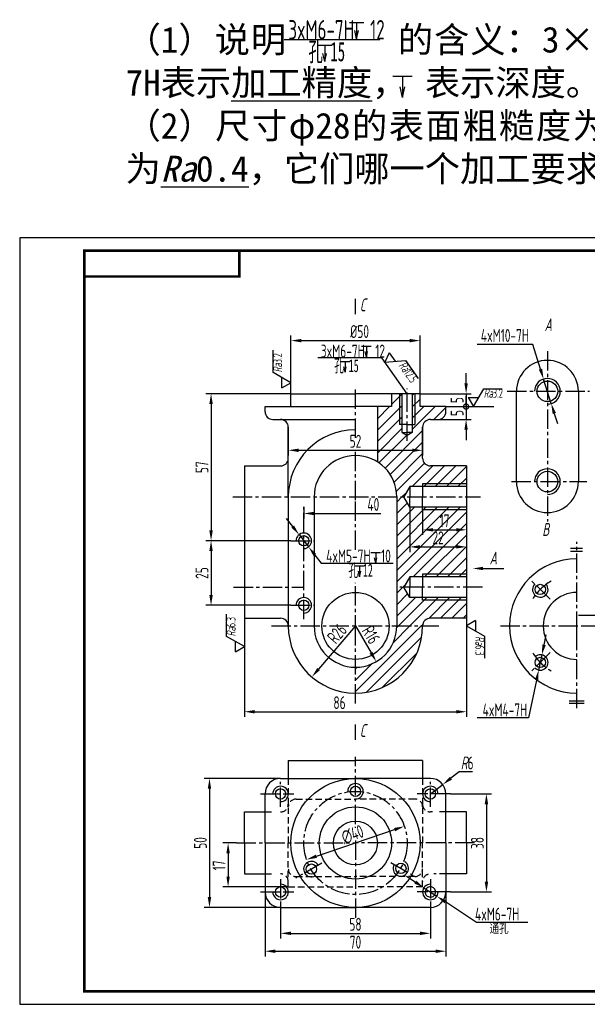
# Model space of a CAD drawing. Extents: x 0 to 695, y 0 to 382.
# Tile 1 of 2: x 0 to 220, y 0 to 382. Entities that reach past the tile are written whole.
import ezdxf

# ---------------------------------------------------------------- set-up
doc = ezdxf.new("R2010")
doc.units = 0
doc.header["$LTSCALE"] = 10
doc.header["$MEASUREMENT"] = 0
doc.linetypes.add('CENTER2', pattern=[1.125, 0.75, -0.125, 0.125, -0.125])
doc.linetypes.add('DASHED2', pattern=[0.375, 0.25, -0.125])
doc.layers.get('0').update_dxf_attribs({"linetype": 'CONTINUOUS'})
doc.layers.get('DEFPOINTS').update_dxf_attribs({"linetype": 'CONTINUOUS'})
for name, color, linetype in [('STK', 7, 'CONTINUOUS'), ('ST剖面线', 7, 'CONTINUOUS'), ('ST尺寸', 7, 'CONTINUOUS'), ('ST文字', 7, 'CONTINUOUS'), ('ST点画线', 7, 'CENTER2'), ('ST细实线', 7, 'CONTINUOUS'), ('ST虚线', 7, 'DASHED2')]:
    doc.layers.add(name, color=color, linetype=linetype)
doc.layers.add('ST粗实线', color=7, linetype='CONTINUOUS', lineweight=30)
doc.styles.add('HZDX', font='gbenor.shx', dxfattribs={"width": 0.75})
doc.dimstyles.new('ISO-25', dxfattribs={"dimscale": 0, "dimtxt": 5, "dimasz": 2, "dimexe": 2, "dimexo": 0, "dimgap": 1, "dimtad": 1, "dimtoh": 1, "dimdec": 0, "dimdsep": 46, "dimtxsty": 'HZDX', "dimcen": 0, "dimclrd": 7, "dimclre": 7, "dimclrt": 7, "dimadec": 0, "dimazin": 0, "dimtfac": 0.7143, "dimtdec": 0, "dimtmove": 0, "dimatfit": 3, "dimfxl": 1, "dimtolj": 1, "dimtzin": 0, "dimarcsym": 0})

# ---------------------------------------------------------------- blocks, each defined once
blk = doc.blocks.new('*D33')
at = {"layer": 'DEFPOINTS', "color": 0, "transparency": 16777216}
for p in [(155.99, 191.61), (172.99, 192.61), (172.99, 183.85)]:
    blk.add_point(p, dxfattribs=at)
at = {"layer": 'ST尺寸', "color": 7, "lineweight": -2, "transparency": 16777216}
for p, q in [((155.99, 191.61), (155.99, 181.85)), ((172.99, 192.61), (172.99, 181.85)), ((159.99, 183.85), (168.99, 183.85))]:
    blk.add_line(p, q, dxfattribs=at)
at = {"layer": 'ST尺寸', "color": 7, "transparency": 16777216}
for points in [[(159.99, 184.52), (159.99, 183.19), (155.99, 183.85)], [(168.99, 184.52), (168.99, 183.19), (172.99, 183.85)]]:
    blk.add_solid(points, dxfattribs=at)
at = {"layer": 'ST尺寸', "color": 7, "transparency": 16777216, "insert": (164.49, 187.35), "char_height": 5, "attachment_point": 5, "style": 'HZDX'}
blk.add_mtext('\\A1;17', dxfattribs=at)
blk = doc.blocks.new('*D34')
at = {"layer": 'DEFPOINTS', "color": 0, "transparency": 16777216}
for p in [(150.99, 192.61), (172.99, 183.85), (172.99, 177.25)]:
    blk.add_point(p, dxfattribs=at)
at = {"layer": 'ST尺寸', "color": 7, "lineweight": -2, "transparency": 16777216}
for p, q in [((150.99, 192.61), (150.99, 175.25)), ((172.99, 183.85), (172.99, 175.25)), ((154.99, 177.25), (168.99, 177.25))]:
    blk.add_line(p, q, dxfattribs=at)
at = {"layer": 'ST尺寸', "color": 7, "transparency": 16777216}
for points in [[(154.99, 177.91), (154.99, 176.58), (150.99, 177.25)], [(168.99, 177.91), (168.99, 176.58), (172.99, 177.25)]]:
    blk.add_solid(points, dxfattribs=at)
at = {"layer": 'ST尺寸', "color": 7, "transparency": 16777216, "insert": (161.99, 180.75), "char_height": 5, "attachment_point": 5, "style": 'HZDX'}
blk.add_mtext('\\A1;22', dxfattribs=at)
blk = doc.blocks.new('*D35')
at = {"layer": 'DEFPOINTS', "color": 0, "transparency": 16777216}
for p in [(166.79, 81.52), (166.79, 43.52), (180.69, 43.52)]:
    blk.add_point(p, dxfattribs=at)
at = {"layer": 'ST尺寸', "color": 7, "lineweight": -2, "transparency": 16777216}
for p, q in [((166.79, 81.52), (182.69, 81.52)), ((180.69, 77.52), (180.69, 47.52)), ((166.79, 43.52), (182.69, 43.52))]:
    blk.add_line(p, q, dxfattribs=at)
at = {"layer": 'ST尺寸', "color": 7, "transparency": 16777216}
for points in [[(180.03, 77.52), (181.36, 77.52), (180.69, 81.52)], [(180.03, 47.52), (181.36, 47.52), (180.69, 43.52)]]:
    blk.add_solid(points, dxfattribs=at)
at = {"layer": 'ST尺寸', "color": 7, "transparency": 16777216, "insert": (177.19, 62.52), "char_height": 5, "attachment_point": 5, "rotation": 90, "style": 'HZDX'}
blk.add_mtext('\\A1;38', dxfattribs=at)
blk = doc.blocks.new('*D36')
at = {"layer": 'DEFPOINTS', "color": 0, "transparency": 16777216}
for p in [(100.99, 38.86), (158.99, 38.86), (158.99, 27.5)]:
    blk.add_point(p, dxfattribs=at)
at = {"layer": 'ST尺寸', "color": 7, "lineweight": -2, "transparency": 16777216}
for p, q in [((100.99, 38.86), (100.99, 25.5)), ((158.99, 38.86), (158.99, 25.5)), ((104.99, 27.5), (154.99, 27.5))]:
    blk.add_line(p, q, dxfattribs=at)
at = {"layer": 'ST尺寸', "color": 7, "transparency": 16777216}
for points in [[(104.99, 28.17), (104.99, 26.84), (100.99, 27.5)], [(154.99, 28.17), (154.99, 26.84), (158.99, 27.5)]]:
    blk.add_solid(points, dxfattribs=at)
at = {"layer": 'ST尺寸', "color": 7, "transparency": 16777216, "insert": (129.99, 31), "char_height": 5, "attachment_point": 5, "style": 'HZDX'}
blk.add_mtext('\\A1;58', dxfattribs=at)
blk = doc.blocks.new('*D37')
at = {"layer": 'DEFPOINTS', "color": 0, "transparency": 16777216}
for p in [(94.99, 43.52), (164.99, 43.52), (164.99, 20.57)]:
    blk.add_point(p, dxfattribs=at)
at = {"layer": 'ST尺寸', "color": 7, "lineweight": -2, "transparency": 16777216}
for p, q in [((94.99, 43.52), (94.99, 18.57)), ((164.99, 43.52), (164.99, 18.57)), ((98.99, 20.57), (160.99, 20.57))]:
    blk.add_line(p, q, dxfattribs=at)
at = {"layer": 'ST尺寸', "color": 7, "transparency": 16777216}
for points in [[(98.99, 21.23), (98.99, 19.9), (94.99, 20.57)], [(160.99, 21.23), (160.99, 19.9), (164.99, 20.57)]]:
    blk.add_solid(points, dxfattribs=at)
at = {"layer": 'ST尺寸', "color": 7, "transparency": 16777216, "insert": (129.99, 24.07), "char_height": 5, "attachment_point": 5, "style": 'HZDX'}
blk.add_mtext('\\A1;70', dxfattribs=at)
blk = doc.blocks.new('*D38')
at = {"layer": 'DEFPOINTS', "color": 0, "transparency": 16777216}
for p in [(83.95, 62.52), (80.68, 45.52), (103.99, 45.52)]:
    blk.add_point(p, dxfattribs=at)
at = {"layer": 'ST尺寸', "color": 7, "lineweight": -2, "transparency": 16777216}
for p, q in [((83.95, 62.52), (78.68, 62.52)), ((80.68, 58.52), (80.68, 49.52)), ((103.99, 45.52), (78.68, 45.52))]:
    blk.add_line(p, q, dxfattribs=at)
at = {"layer": 'ST尺寸', "color": 7, "transparency": 16777216}
for points in [[(80.02, 58.52), (81.35, 58.52), (80.68, 62.52)], [(80.02, 49.52), (81.35, 49.52), (80.68, 45.52)]]:
    blk.add_solid(points, dxfattribs=at)
at = {"layer": 'ST尺寸', "color": 7, "transparency": 16777216, "insert": (77.18, 53.83), "char_height": 5, "attachment_point": 5, "rotation": 90, "style": 'HZDX'}
blk.add_mtext('\\A1;17', dxfattribs=at)
blk = doc.blocks.new('*D39')
at = {"layer": 'DEFPOINTS', "color": 0, "transparency": 16777216}
for p in [(100.99, 87.52), (73.46, 37.52), (100.99, 37.52)]:
    blk.add_point(p, dxfattribs=at)
at = {"layer": 'ST尺寸', "color": 7, "lineweight": -2, "transparency": 16777216}
for p, q in [((100.99, 87.52), (71.46, 87.52)), ((73.46, 83.52), (73.46, 41.52)), ((100.99, 37.52), (71.46, 37.52))]:
    blk.add_line(p, q, dxfattribs=at)
at = {"layer": 'ST尺寸', "color": 7, "transparency": 16777216}
for points in [[(72.8, 83.52), (74.13, 83.52), (73.46, 87.52)], [(72.8, 41.52), (74.13, 41.52), (73.46, 37.52)]]:
    blk.add_solid(points, dxfattribs=at)
at = {"layer": 'ST尺寸', "color": 7, "transparency": 16777216, "insert": (69.96, 62.52), "char_height": 5, "attachment_point": 5, "rotation": 90, "style": 'HZDX'}
blk.add_mtext('\\A1;50', dxfattribs=at)
blk = doc.blocks.new('*D40')
at = {"layer": 'DEFPOINTS', "color": 0, "transparency": 16777216}
for p in [(163.76, 85.16), (158.99, 81.52)]:
    blk.add_point(p, dxfattribs=at)
at = {"layer": 'ST尺寸', "color": 7, "lineweight": -2, "transparency": 16777216}
for p, q in [((170.12, 90.02), (166.94, 87.59)), ((175.33, 90.02), (170.12, 90.02)), ((158.99, 81.52), (163.76, 85.16))]:
    blk.add_line(p, q, dxfattribs=at)
at = {"layer": 'ST尺寸', "color": 7, "transparency": 16777216}
blk.add_solid([(166.53, 88.12), (167.34, 87.06), (163.76, 85.16)], dxfattribs=at)
at = {"layer": 'ST尺寸', "color": 7, "transparency": 16777216, "insert": (173.23, 93.52), "char_height": 5, "attachment_point": 5, "style": 'HZDX'}
blk.add_mtext('\\A1;{\\Fgbeitc|c134;R}6', dxfattribs=at)
blk = doc.blocks.new('*D41')
at = {"layer": 'DEFPOINTS', "color": 0, "transparency": 16777216}
for p in [(148.93, 68.97), (111.06, 56.07)]:
    blk.add_point(p, dxfattribs=at)
at = {"layer": 'ST尺寸', "color": 7, "lineweight": -2, "transparency": 16777216}
blk.add_line((114.85, 57.36), (145.14, 67.68), dxfattribs=at)
at = {"layer": 'ST尺寸', "color": 7, "transparency": 16777216}
for points in [[(144.92, 68.31), (145.35, 67.05), (148.93, 68.97)], [(114.63, 57.99), (115.06, 56.73), (111.06, 56.07)]]:
    blk.add_solid(points, dxfattribs=at)
at = {"layer": 'ST尺寸', "color": 7, "transparency": 16777216, "insert": (128.87, 65.83), "char_height": 5, "attachment_point": 5, "rotation": 18.8153, "style": 'HZDX'}
blk.add_mtext('\\A1;∅40', dxfattribs=at)
blk = doc.blocks.new('*D42')
at = {"layer": 'DEFPOINTS', "color": 0, "transparency": 16777216}
for p in [(86.99, 149.61), (172.99, 149.61), (172.99, 113.37)]:
    blk.add_point(p, dxfattribs=at)
at = {"layer": 'ST尺寸', "color": 7, "lineweight": -2, "transparency": 16777216}
for p, q in [((86.99, 149.61), (86.99, 111.37)), ((172.99, 149.61), (172.99, 111.37)), ((90.99, 113.37), (168.99, 113.37))]:
    blk.add_line(p, q, dxfattribs=at)
at = {"layer": 'ST尺寸', "color": 7, "transparency": 16777216}
for points in [[(90.99, 114.03), (90.99, 112.7), (86.99, 113.37)], [(168.99, 114.03), (168.99, 112.7), (172.99, 113.37)]]:
    blk.add_solid(points, dxfattribs=at)
at = {"layer": 'ST尺寸', "color": 7, "transparency": 16777216, "insert": (123.82, 116.87), "char_height": 5, "attachment_point": 5, "style": 'HZDX'}
blk.add_mtext('\\A1;86', dxfattribs=at)
blk = doc.blocks.new('*D43')
at = {"layer": 'DEFPOINTS', "color": 0, "transparency": 16777216}
for p in [(154.99, 257.17), (104.99, 236.61), (154.99, 236.61)]:
    blk.add_point(p, dxfattribs=at)
at = {"layer": 'ST尺寸', "color": 7, "lineweight": -2, "transparency": 16777216}
for p, q in [((104.99, 236.61), (104.99, 259.17)), ((108.99, 257.17), (150.99, 257.17)), ((154.99, 236.61), (154.99, 259.17))]:
    blk.add_line(p, q, dxfattribs=at)
at = {"layer": 'ST尺寸', "color": 7, "transparency": 16777216}
for points in [[(108.99, 257.83), (108.99, 256.5), (104.99, 257.17)], [(150.99, 257.83), (150.99, 256.5), (154.99, 257.17)]]:
    blk.add_solid(points, dxfattribs=at)
at = {"layer": 'ST尺寸', "color": 7, "transparency": 16777216, "insert": (131.59, 260.67), "char_height": 5, "attachment_point": 5, "style": 'HZDX'}
blk.add_mtext('\\A1;%%c50', dxfattribs=at)
blk = doc.blocks.new('_DOTSMALL')
at = {"color": 0, "linetype": 'ByBlock', "const_width": 0.5}
blk.add_lwpolyline([(-0.0625, 0, 1), (0.0625, 0, 1)], format="xyb", close=True, dxfattribs=at)
blk = doc.blocks.new('*D44')
at = {"layer": 'DEFPOINTS', "color": 0, "transparency": 16777216}
for p in [(154.99, 236.61), (164.99, 231.61), (172.83, 231.61)]:
    blk.add_point(p, dxfattribs=at)
at = {"layer": 'ST尺寸', "color": 7, "lineweight": -2, "transparency": 16777216}
for p, q in [((172.83, 240.61), (172.83, 244.61)), ((154.99, 236.61), (174.83, 236.61)), ((172.83, 236.61), (172.83, 231.61)), ((164.99, 231.61), (174.83, 231.61)), ((172.83, 231.61), (172.83, 227.61))]:
    blk.add_line(p, q, dxfattribs=at)
at = {"layer": 'ST尺寸', "color": 7, "transparency": 16777216}
blk.add_solid([(172.16, 240.61), (173.49, 240.61), (172.83, 236.61)], dxfattribs=at)
at = {"layer": 'ST尺寸', "color": 7, "lineweight": -2, "transparency": 16777216, "xscale": 4, "yscale": 4, "zscale": 4, "rotation": 90}
blk.add_blockref('_DOTSMALL', (172.83, 231.61), dxfattribs=at)
at = {"layer": 'ST尺寸', "color": 7, "transparency": 16777216, "insert": (169.33, 234.11), "char_height": 5, "attachment_point": 5, "rotation": 90, "style": 'HZDX'}
blk.add_mtext('\\A1;5', dxfattribs=at)
blk = doc.blocks.new('*D45')
at = {"layer": 'DEFPOINTS', "color": 0, "transparency": 16777216}
for p in [(164.99, 231.61), (161.99, 226.61), (172.83, 226.61)]:
    blk.add_point(p, dxfattribs=at)
at = {"layer": 'ST尺寸', "color": 7, "lineweight": -2, "transparency": 16777216}
for p, q in [((172.83, 231.61), (172.83, 235.61)), ((164.99, 231.61), (174.83, 231.61)), ((172.83, 231.61), (172.83, 226.61)), ((161.99, 226.61), (174.83, 226.61)), ((172.83, 222.61), (172.83, 218.61))]:
    blk.add_line(p, q, dxfattribs=at)
at = {"layer": 'ST尺寸', "color": 7, "transparency": 16777216}
blk.add_solid([(172.16, 222.61), (173.49, 222.61), (172.83, 226.61)], dxfattribs=at)
at = {"layer": 'ST尺寸', "color": 7, "lineweight": -2, "transparency": 16777216, "xscale": 4, "yscale": 4, "zscale": 4, "rotation": 270}
blk.add_blockref('_DOTSMALL', (172.83, 231.61), dxfattribs=at)
at = {"layer": 'ST尺寸', "color": 7, "transparency": 16777216, "insert": (169.33, 229.11), "char_height": 5, "attachment_point": 5, "rotation": 90, "style": 'HZDX'}
blk.add_mtext('\\A1;5', dxfattribs=at)
blk = doc.blocks.new('*D47')
at = {"layer": 'DEFPOINTS', "color": 0, "transparency": 16777216}
for p in [(103.99, 223.61), (155.99, 223.61), (155.99, 214.67)]:
    blk.add_point(p, dxfattribs=at)
at = {"layer": 'ST尺寸', "color": 7, "lineweight": -2, "transparency": 16777216}
for p, q in [((103.99, 223.61), (103.99, 212.67)), ((155.99, 223.61), (155.99, 212.67)), ((107.99, 214.67), (151.99, 214.67))]:
    blk.add_line(p, q, dxfattribs=at)
at = {"layer": 'ST尺寸', "color": 7, "transparency": 16777216}
for points in [[(107.99, 215.33), (107.99, 214), (103.99, 214.67)], [(151.99, 215.33), (151.99, 214), (155.99, 214.67)]]:
    blk.add_solid(points, dxfattribs=at)
at = {"layer": 'ST尺寸', "color": 7, "transparency": 16777216, "insert": (129.99, 218.17), "char_height": 5, "attachment_point": 5, "style": 'HZDX'}
blk.add_mtext('\\A1;52', dxfattribs=at)
blk = doc.blocks.new('*D48')
at = {"layer": 'DEFPOINTS', "color": 0, "transparency": 16777216}
for p in [(104.99, 236.61), (74.08, 179.61), (104.99, 179.61)]:
    blk.add_point(p, dxfattribs=at)
at = {"layer": 'ST尺寸', "color": 7, "lineweight": -2, "transparency": 16777216}
for p, q in [((104.99, 236.61), (72.08, 236.61)), ((74.08, 232.61), (74.08, 183.61)), ((104.99, 179.61), (72.08, 179.61))]:
    blk.add_line(p, q, dxfattribs=at)
at = {"layer": 'ST尺寸', "color": 7, "transparency": 16777216}
for points in [[(73.42, 232.61), (74.75, 232.61), (74.08, 236.61)], [(73.42, 183.61), (74.75, 183.61), (74.08, 179.61)]]:
    blk.add_solid(points, dxfattribs=at)
at = {"layer": 'ST尺寸', "color": 7, "transparency": 16777216, "insert": (70.58, 208.11), "char_height": 5, "attachment_point": 5, "rotation": 90, "style": 'HZDX'}
blk.add_mtext('\\A1;57', dxfattribs=at)
blk = doc.blocks.new('*D49')
at = {"layer": 'DEFPOINTS', "color": 0, "transparency": 16777216}
for p in [(104.99, 179.61), (74.08, 154.61), (104.99, 154.61)]:
    blk.add_point(p, dxfattribs=at)
at = {"layer": 'ST尺寸', "color": 7, "lineweight": -2, "transparency": 16777216}
for p, q in [((74.08, 175.61), (74.08, 158.61)), ((104.99, 154.61), (72.08, 154.61))]:
    blk.add_line(p, q, dxfattribs=at)
at = {"layer": 'ST尺寸', "color": 7, "transparency": 16777216}
for points in [[(73.42, 175.61), (74.75, 175.61), (74.08, 179.61)], [(73.42, 158.61), (74.75, 158.61), (74.08, 154.61)]]:
    blk.add_solid(points, dxfattribs=at)
at = {"layer": 'ST尺寸', "color": 7, "transparency": 16777216, "insert": (70.58, 167.11), "char_height": 5, "attachment_point": 5, "rotation": 90, "style": 'HZDX'}
blk.add_mtext('\\A1;25', dxfattribs=at)
blk = doc.blocks.new('*D50')
at = {"layer": 'DEFPOINTS', "color": 0, "transparency": 16777216}
for p in [(129.99, 146.61), (138.05, 132.79)]:
    blk.add_point(p, dxfattribs=at)
at = {"layer": 'ST尺寸', "color": 7, "lineweight": -2, "transparency": 16777216}
blk.add_line((129.99, 146.61), (136.04, 136.24), dxfattribs=at)
at = {"layer": 'ST尺寸', "color": 7, "transparency": 16777216}
blk.add_solid([(136.61, 136.58), (135.46, 135.91), (138.05, 132.79)], dxfattribs=at)
at = {"layer": 'ST尺寸', "color": 7, "transparency": 16777216, "insert": (136.04, 143.19), "char_height": 5, "attachment_point": 5, "rotation": 300.246, "style": 'HZDX'}
blk.add_mtext('\\A1;R16', dxfattribs=at)
blk = doc.blocks.new('*D51')
at = {"layer": 'DEFPOINTS', "color": 0, "transparency": 16777216}
for p in [(129.99, 146.61), (113.1, 126.85)]:
    blk.add_point(p, dxfattribs=at)
at = {"layer": 'ST尺寸', "color": 7, "lineweight": -2, "transparency": 16777216}
blk.add_line((129.99, 146.61), (115.7, 129.89), dxfattribs=at)
at = {"layer": 'ST尺寸', "color": 7, "transparency": 16777216}
blk.add_solid([(115.19, 130.32), (116.2, 129.45), (113.1, 126.85)], dxfattribs=at)
at = {"layer": 'ST尺寸', "color": 7, "transparency": 16777216, "insert": (122.85, 143.64), "char_height": 5, "attachment_point": 5, "rotation": 49.4649, "style": 'HZDX'}
blk.add_mtext('\\A1;R26', dxfattribs=at)
blk = doc.blocks.new('*D52')
at = {"layer": 'DEFPOINTS', "color": 0, "transparency": 16777216}
for p in [(109.99, 192.82), (142.01, 192.82), (142.01, 190.2)]:
    blk.add_point(p, dxfattribs=at)
at = {"layer": 'ST尺寸', "color": 7, "lineweight": -2, "transparency": 16777216}
for p, q in [((109.99, 192.82), (109.99, 188.2)), ((113.99, 190.2), (139.79, 190.2))]:
    blk.add_line(p, q, dxfattribs=at)
at = {"layer": 'ST尺寸', "color": 7, "transparency": 16777216}
blk.add_solid([(113.99, 190.86), (113.99, 189.53), (109.99, 190.2)], dxfattribs=at)
at = {"layer": 'ST尺寸', "color": 7, "transparency": 16777216, "insert": (136.91, 193.7), "char_height": 5, "attachment_point": 5, "style": 'HZDX'}
blk.add_mtext('\\A1;40', dxfattribs=at)
blk = doc.blocks.new('A$C060515BC')
at = {"layer": 'ST细实线'}
for p, q in [((0, 2.79), (2.48, 2.79)), ((1.24, 2.79), (1.24, 0)), ((1.24, 0), (0.94, 1.4)), ((1.24, 0), (1.54, 1.4))]:
    blk.add_line(p, q, dxfattribs=at)

msp = doc.modelspace()

# ---------------------------------------------------------------- hatches: boundary and pattern name
at = {"layer": 'ST剖面线'}
h = msp.add_hatch(dxfattribs=at)
h.set_pattern_fill('ANSI31', color=256, scale=25, style=0)
h.paths.add_polyline_path([(147.99, 221.61), (147.99, 236.61), (143.99, 236.61), (143.99, 231.61), (138.49, 231.61), (138.49, 210.16, -0.258199), (145.99, 196.61), (148.69, 196.61), (150.99, 200.61), (172.99, 200.61), (172.99, 208.61), (158.99, 208.61, -0.414214), (155.99, 211.61), (155.99, 223.61, -0.414214), (158.99, 226.61), (161.99, 226.61, 0.414214), (164.99, 229.61), (164.99, 231.61), (154.99, 231.61), (154.99, 236.61), (151.99, 236.61), (151.99, 221.61), (149.99, 220.45)])
h = msp.add_hatch(dxfattribs=at)
h.set_pattern_fill('ANSI31', color=256, scale=25, style=0)
h.paths.add_polyline_path([(150.99, 157.61), (148.69, 161.61), (150.99, 165.61), (172.99, 165.61), (172.99, 192.61), (150.99, 192.61), (148.69, 196.61), (145.99, 196.61), (145.99, 146.61), (155.99, 146.61, -0.414214), (158.99, 149.61), (172.99, 149.61), (172.99, 157.61)])
h.paths.add_polyline_path([(161.68, 189.23), (167.31, 189.23), (167.31, 183.98), (161.68, 183.98)], flags=24)
h.paths.add_polyline_path([(158.99, 182.62), (164.99, 182.62), (164.99, 177.37), (158.99, 177.37)], flags=24)
h = msp.add_hatch(dxfattribs=at)
h.set_pattern_fill('ANSI31', color=256, scale=25, style=0)
h.paths.add_polyline_path([(155.99, 146.61), (145.99, 146.61, -0.414214), (129.99, 130.61), (129.99, 120.61, 0.414214)])

# ---------------------------------------------------------------- linework, layer by layer
at = {"color": 7, "linetype": 'ByBlock'}
for p, q in [((198.65, 255.63), (177.11, 255.63)), ((201.62, 246.11), (198.65, 255.63)), ((205.79, 232.74), (202.81, 242.29)), ((206.98, 228.93), (208.17, 225.11)), ((105.69, 185.13), (103.24, 188.29)), ((108.15, 181.98), (111.84, 177.24)), ((114.3, 174.09), (116.75, 170.93)), ((116.75, 170.93), (144.58, 170.93)), ((203, 139.31), (203.83, 143.22)), ((202.16, 135.4), (200.91, 129.53)), ((200.07, 125.62), (196.95, 111)), ((196.95, 111), (177.08, 111)), ((153.15, 47.37), (149.8, 49.56)), ((156.49, 45.17), (161.5, 41.87)), ((176.9, 31.74), (164.84, 39.67)), ((196.78, 31.74), (176.9, 31.74))]:
    msp.add_line(p, q, dxfattribs=at)
for points in [[(202.26, 246.31), (200.99, 245.91), (202.81, 242.29)], [(207.62, 229.12), (206.35, 228.73), (205.79, 232.74)], [(106.22, 185.54), (105.17, 184.72), (108.15, 181.98)], [(114.82, 174.5), (113.77, 173.68), (111.84, 177.24)], [(202.34, 139.45), (203.65, 139.17), (202.16, 135.4)], [(199.42, 125.76), (200.73, 125.48), (200.91, 129.53)], [(153.51, 47.92), (152.78, 46.81), (156.49, 45.17)], [(165.21, 40.23), (164.48, 39.11), (161.5, 41.87)]]:
    msp.add_solid(points, dxfattribs=at)
at = {"layer": 'DEFPOINTS', "color": 0, "linetype": 'ByBlock'}
for p in [(202.81, 242.29), (205.79, 232.74), (108.15, 181.98), (111.84, 177.24), (202.16, 135.4), (200.91, 129.53), (156.49, 45.17), (161.5, 41.87)]:
    msp.add_point(p, dxfattribs=at)
at = {"layer": 'STK', "color": 5}
msp.add_lwpolyline([(0, 0), (420, 0), (420, 297), (0, 297), (0, 0)], dxfattribs=at)
at = {"layer": 'STK', "color": 7, "const_width": 1}
for points in [[(25, 5), (415, 5), (415, 292), (25, 292), (25, 5)], [(25, 282), (85, 282), (85, 292)]]:
    msp.add_lwpolyline(points, dxfattribs=at)
at = {"layer": 'ST尺寸'}
for p, q in [((139.46, 373.69), (102.34, 373.69)), ((98.07, 244.86), (98.07, 253.45)), ((143.08, 252.42), (141.4, 248.79)), ((143.08, 252.42), (145.39, 249.15)), ((140.21, 250.49), (115.46, 250.49)), ((149.99, 236.61), (140.21, 250.49)), ((141.4, 248.79), (149.37, 249.51)), ((149.37, 249.51), (154.32, 242.49)), ((104.99, 240.86), (98.07, 244.86)), ((101.53, 238.86), (101.53, 242.86)), ((101.53, 238.86), (104.99, 240.86)), ((175.66, 231.61), (179.66, 238.54)), ((179.66, 238.54), (186.79, 238.54)), ((173.66, 235.07), (177.66, 235.07)), ((173.66, 235.07), (175.66, 231.61)), ((174.83, 231.61), (183.5, 231.61)), ((213.29, 176.73), (217.91, 176.73)), ((213.29, 175.52), (217.91, 175.52)), ((80.07, 142.58), (80.07, 151.17)), ((176.46, 148.67), (172.99, 146.67)), ((172.99, 146.67), (179.92, 142.67)), ((176.46, 148.67), (176.46, 144.67)), ((86.99, 138.58), (80.07, 142.58)), ((179.92, 142.67), (179.92, 134.08)), ((83.53, 136.58), (83.53, 140.58)), ((83.53, 136.58), (86.99, 138.58)), ((212.71, 117.6), (218.49, 117.6)), ((212.71, 116.69), (218.49, 116.69))]:
    msp.add_line(p, q, dxfattribs=at)
at = {"layer": 'ST尺寸', "color": 7}
msp.add_lwpolyline([(179.43, 168.88), (187.42, 168.88)], dxfattribs=at)
msp.add_solid([(179.43, 168.21), (175.43, 168.88), (179.43, 169.54)], dxfattribs=at)
at = {"layer": 'ST点画线'}
for p, q in [((204.3, 253.03), (204.3, 187.04)), ((129.99, 219.47), (129.99, 238.34)), ((149.99, 218.32), (149.99, 238.67)), ((188.75, 237.52), (220.54, 237.52)), ((129.99, 195.36), (129.99, 214.21)), ((190.42, 202.52), (219.62, 202.52)), ((82.49, 196.61), (178.38, 196.61)), ((129.99, 176.09), (129.99, 195.36)), ((109.99, 149.19), (109.99, 192.82)), ((104.99, 179.61), (113.99, 179.61)), ((215.68, 144.73), (215.68, 179.18)), ((205.36, 156.93), (198.18, 164.11)), ((82.83, 161.61), (109.97, 161.61)), ((129.99, 143.23), (129.99, 163.25)), ((179.21, 161.61), (147.17, 161.61)), ((104.99, 154.61), (113.99, 154.61)), ((97.46, 146.61), (132.88, 146.61)), ((132.88, 146.61), (161.72, 146.61)), ((161.72, 146.61), (162.21, 146.61)), ((186.08, 146.61), (218.17, 146.61)), ((218.32, 146.61), (239.01, 146.61)), ((129.99, 116.58), (129.99, 143.23)), ((215.68, 114.7), (215.68, 144.73)), ((205.36, 136.29), (198.18, 129.11)), ((129.99, 69.8), (129.99, 95.86)), ((100.99, 76.49), (100.99, 86.17)), ((158.99, 76.49), (158.99, 86.17)), ((93.2, 81.52), (102.04, 81.52)), ((102.04, 81.52), (106.13, 81.52)), ((157.98, 81.52), (153.86, 81.52)), ((166.79, 81.52), (158.14, 81.52)), ((129.99, 68.34), (129.99, 68.83)), ((83.95, 62.52), (129.99, 62.52)), ((83.95, 62.52), (129.99, 62.52)), ((176.04, 62.52), (129.99, 62.52)), ((176.04, 62.52), (129.99, 62.52)), ((130.01, 63.53), (130, 32.49)), ((117.01, 54.74), (106.96, 48.94)), ((143.68, 54.9), (152.74, 49.67)), ((100.99, 48.55), (100.99, 38.86)), ((158.99, 48.55), (158.99, 38.86)), ((93.2, 43.52), (102.23, 43.52)), ((102.34, 43.52), (106.13, 43.52)), ((157.75, 43.52), (153.86, 43.52)), ((166.79, 43.52), (157.87, 43.52))]:
    msp.add_line(p, q, dxfattribs=at)
msp.add_circle((129.99, 62.52), 20, dxfattribs=at)
for start, end in [(119.8993, 148.5091), (211.4909, 240.1007)]:
    msp.add_arc((215.68, 146.61), 20, start, end, dxfattribs=at)
at = {"layer": 'ST粗实线'}
for p, q in [((130.05, 267.45), (130.05, 273.33)), ((104.99, 231.61), (104.99, 236.61)), ((104.99, 236.61), (129.99, 236.61)), ((154.99, 236.61), (129.99, 236.61)), ((143.99, 236.61), (143.99, 231.61)), ((147.99, 236.61), (147.99, 221.61)), ((151.99, 236.61), (151.99, 221.61)), ((154.99, 231.61), (154.99, 236.61)), ((192.3, 202.52), (192.3, 237.52)), ((216.3, 237.52), (216.3, 202.52)), ((94.99, 229.61), (94.99, 231.61)), ((94.99, 231.61), (129.99, 231.61)), ((143.99, 231.61), (129.99, 231.61)), ((138.49, 231.61), (138.49, 210.16)), ((164.99, 231.61), (154.99, 231.61)), ((164.99, 229.61), (164.99, 231.61)), ((97.99, 226.61), (129.99, 226.61)), ((158.99, 226.61), (161.99, 226.61)), ((103.99, 196.61), (103.99, 223.61)), ((149.99, 224.61), (146.99, 224.61)), ((147.99, 221.61), (149.99, 220.45)), ((147.99, 221.61), (149.99, 221.61)), ((149.99, 224.61), (152.99, 224.61)), ((151.99, 221.61), (149.99, 221.61)), ((151.99, 221.61), (149.99, 220.45)), ((155.99, 211.61), (155.99, 223.61)), ((86.99, 208.61), (86.99, 149.61)), ((86.99, 208.61), (100.99, 208.61)), ((172.99, 208.61), (158.99, 208.61)), ((172.99, 208.61), (172.99, 149.61)), ((150.99, 200.61), (148.69, 196.61)), ((150.99, 200.61), (150.99, 196.61)), ((172.99, 200.61), (150.99, 200.61)), ((155.99, 201.61), (155.99, 196.61)), ((103.99, 196.61), (103.99, 146.61)), ((113.99, 196.61), (113.99, 146.61)), ((145.99, 196.61), (145.99, 146.61)), ((145.99, 196.61), (145.99, 146.61)), ((150.99, 192.61), (148.69, 196.61)), ((150.99, 192.61), (150.99, 196.61)), ((155.99, 191.61), (155.99, 196.61)), ((172.99, 192.61), (150.99, 192.61)), ((150.99, 165.61), (148.69, 161.61)), ((150.99, 165.61), (150.99, 161.61)), ((172.99, 165.61), (150.99, 165.61)), ((155.99, 166.61), (155.99, 161.61)), ((150.99, 157.61), (148.69, 161.61)), ((150.99, 157.61), (150.99, 161.61)), ((155.99, 156.61), (155.99, 161.61)), ((172.99, 157.61), (150.99, 157.61)), ((86.99, 149.61), (100.99, 149.61)), ((172.99, 149.61), (158.99, 149.61)), ((130.05, 102.52), (130.05, 108.41)), ((103.99, 94.52), (129.99, 94.52)), ((103.99, 94.52), (103.99, 87.52)), ((155.99, 94.52), (129.99, 94.52)), ((155.99, 94.52), (155.99, 87.52)), ((100.99, 87.52), (129.99, 87.52)), ((158.99, 87.52), (129.99, 87.52)), ((94.99, 62.52), (94.99, 81.52)), ((164.99, 62.52), (164.99, 81.52)), ((86.99, 62.52), (86.99, 74.52)), ((86.99, 74.52), (94.99, 74.52)), ((172.99, 74.52), (164.99, 74.52)), ((172.99, 62.52), (172.99, 74.52)), ((86.99, 62.52), (86.99, 50.52)), ((94.99, 62.52), (94.99, 43.52)), ((164.99, 62.52), (164.99, 43.52)), ((172.99, 62.52), (172.99, 50.52)), ((86.99, 50.52), (94.99, 50.52)), ((172.99, 50.52), (164.99, 50.52)), ((100.99, 37.52), (129.99, 37.52)), ((158.99, 37.52), (129.99, 37.52))]:
    msp.add_line(p, q, dxfattribs=at)
for centre, radius in [((204.3, 237.52), 4), ((204.3, 202.52), 4), ((109.99, 179.61), 2), ((201.54, 160.75), 2), ((201.54, 160.75), 2), ((109.99, 154.61), 2), ((129.99, 146.61), 13), ((201.54, 132.47), 2), ((201.54, 132.47), 2), ((129.99, 62.52), 25), ((129.99, 82.52), 2), ((100.99, 81.52), 2), ((158.99, 81.52), 2), ((129.99, 62.52), 14), ((129.99, 62.52), 8.5), ((112.92, 52.38), 2), ((147.56, 52.66), 2), ((100.99, 43.52), 2)]:
    msp.add_circle(centre, radius, dxfattribs=at)
for centre, radius, start, end in [((204.3, 237.52), 12, 0, 180), ((97.99, 229.61), 3, 180, 270), ((161.99, 229.61), 3, 270, 360), ((100.99, 223.61), 3, 0, 90), ((158.99, 223.61), 3, 90, 180), ((129.99, 196.61), 26, 90, 180), ((100.99, 211.61), 3, 270, 0), ((129.99, 196.61), 16, 0, 180), ((158.99, 211.61), 3, 180, 270), ((204.3, 202.52), 12, 180, 0), ((215.68, 146.61), 26, 90, 270), ((215.68, 146.61), 13, 90, 270), ((100.99, 146.61), 3, 0, 90), ((158.99, 146.61), 3, 90, 180), ((129.99, 146.61), 26, 180, 0), ((129.99, 146.61), 16, 180, 0), ((100.99, 81.52), 6, 90, 180), ((158.99, 81.52), 6, 0, 90), ((100.99, 43.52), 6, 180, 270), ((158.99, 43.52), 2, 9.3671, 8.333), ((158.99, 43.52), 6, 270, 0)]:
    msp.add_arc(centre, radius, start, end, dxfattribs=at)
at = {"layer": 'ST细实线'}
for p, q in [((146.99, 236.61), (146.99, 224.61)), ((152.99, 236.61), (152.99, 224.61)), ((172.99, 201.61), (155.99, 201.61)), ((172.99, 191.61), (155.99, 191.61)), ((172.99, 166.61), (155.99, 166.61)), ((172.99, 156.61), (155.99, 156.61))]:
    msp.add_line(p, q, dxfattribs=at)
for centre, radius, start, end in [((204.3, 237.52), 5, 270, 180), ((204.3, 202.52), 5, 270, 180), ((109.99, 179.61), 3, 270, 180), ((201.54, 160.75), 3, 135, 40.6988), ((109.99, 154.61), 3, 270, 180), ((201.54, 132.47), 3, 225, 45), ((201.54, 132.47), 3, 45, 130.6988), ((100.99, 81.52), 3, 270, 180), ((129.99, 82.52), 3, 270, 180), ((158.99, 81.52), 3, 0, 270), ((112.92, 52.38), 3, 30, 300), ((147.56, 52.66), 3, 150, 60), ((100.99, 43.52), 3, 180, 90), ((158.99, 43.52), 3, 90, 0)]:
    msp.add_arc(centre, radius, start, end, dxfattribs=at)
at = {"layer": 'ST虚线'}
for p, q in [((103.99, 87.52), (103.99, 62.52)), ((155.99, 87.52), (155.99, 62.52)), ((155.99, 87.52), (155.99, 62.52)), ((106.99, 79.52), (129.99, 79.52)), ((152.99, 79.52), (129.99, 79.52)), ((94.99, 74.52), (97.93, 74.52)), ((159.77, 74.52), (158.99, 74.52)), ((164.99, 74.52), (161.73, 74.52)), ((103.99, 45.52), (103.99, 62.52)), ((155.99, 45.52), (155.99, 62.52)), ((155.99, 45.52), (155.99, 62.52)), ((94.99, 50.52), (97.54, 50.52)), ((164.99, 50.52), (160.36, 50.52)), ((106.99, 49.52), (129.99, 49.52)), ((152.99, 49.52), (129.99, 49.52)), ((103.99, 45.52), (129.99, 45.52)), ((155.99, 45.52), (129.99, 45.52))]:
    msp.add_line(p, q, dxfattribs=at)
for centre, start, end in [((100.99, 77.52), 270, 0), ((106.99, 76.52), 90, 180), ((152.99, 76.52), 0, 90), ((158.99, 77.52), 180, 270), ((100.99, 47.52), 0, 90), ((106.99, 52.52), 180, 270), ((152.99, 52.52), 270, 360), ((158.99, 47.52), 105.8916, 180)]:
    msp.add_arc(centre, 3, start, end, dxfattribs=at)

# ---------------------------------------------------------------- block references
at = {"layer": 'ST文字'}
for p, xscale, yscale, zscale in [((127.66, 374.14), 2.25, 2.25, 2.25), ((115.29, 365.33), 2.25, 2.25, 2.25), ((144.5, 351.31), 3, 3, 3), ((132.34, 250.79), 1.5, 1.5, 1.5), ((124.1, 244.91), 1.5, 1.5, 1.5), ((135.98, 170.9), 1.5, 1.5, 1.5), ((129.71, 165.68), 1.5, 1.5, 1.5)]:
    msp.add_blockref('A$C060515BC', p, dxfattribs=dict(at, xscale=xscale, yscale=yscale, zscale=zscale))

# ---------------------------------------------------------------- texts
at = {"color": 7, "linetype": 'ByBlock', "char_height": 5, "attachment_point": 5, "style": 'HZDX'}
for s, insert in [('\\A1;4xM10-7H', (187.85, 259.16)), ('\\A1;4xM5-7H  10', (131.17, 173.72)), ('\\A1;4xM4-7H', (187.85, 114.08)), ('\\A1;4xM6-7H', (184.86, 34.96))]:
    msp.add_mtext(s, dxfattribs=dict(at, insert=insert))
at = {"layer": 'ST尺寸', "attachment_point": 1, "style": 'HZDX'}
for s, insert, char_height, width in [('3xM6-7H  12', (104, 381.39), 7.5, 36), ('{\\Fgbeitc|c0;C}', (131.67, 273.52), 5, 10.5), ('{\\Fgbeitc|c0;A}', (203.19, 265.83), 5, 15.4), ('3xM6-7H  12', (116.57, 255.62), 5, 24), ('{\\Fgbeitc|c0;B}', (202.31, 186.46), 5, 14.2), ('{\\Fgbeitc|c0;A}', (181.91, 175.42), 5, 10.5), ('{\\Fgbeitc|c0;C}', (131.67, 108.59), 5, 10.5), ('通孔', (181.92, 31.16), 3.5, 14.3)]:
    msp.add_mtext(s, dxfattribs=dict(at, insert=insert, char_height=char_height, width=width))
for s, width, gutter_width, heights, insert, char_height in [('\\pxqj;{\\fFangSong_GB2312|b0|i0|c134|p49;\\H2.85714x;\\W1;（1）说明      的含义：3×M6表示\\L\\C5;3个直径为6mm的螺纹孔\\l\\C256;，7H表示\\L\\C5;加工精度\\l\\C256;， 表示\\C5;深度\\C256;。\\P（2）尺寸φ28的表面粗糙度为\\fFangSong_GB2312|b0|i1|c134|p49;\\L\\C5;Ra\\fFangSong_GB2312|b0|i0|c134|p49;3.2\\l\\C256;，零件侧面的表面粗糙度为\\fFangSong_GB2312|b0|i1|c134|p49;\\L\\C5;Ra\\fFangSong_GB2312|b0|i0|c134|p49;0.4\\l\\C256;，它们哪一个加工要求高\\L\\C5;零件侧面加工\\l\\C256;。}', 376.1578, 17.5, [145.97], (40.99, 378.8), 3.5), ('{\\f长仿宋体|b0|i0|c134|p49;孔 15}', 22.4414, 26.25, [0], (111.75, 372.91), 7.5), ('{\\f长仿宋体|b0|i0|c134|p49;孔 15}', 14.9609, 17.5, [0], (121.74, 249.97), 5), ('{\\Fgbeitc|c0;Ra}3.2', 15.8673, 17.5, [0], (179.66, 238.54), 3.5), ('{\\f长仿宋体|b0|i0|c134|p49;孔 12}', 14.9609, 17.5, [0], (127.25, 170.7), 5)]:
    msp.add_mtext_dynamic_manual_height_columns(s, width=width, gutter_width=gutter_width, heights=heights, dxfattribs=dict(at, insert=insert, char_height=char_height))
at = {"layer": 'ST尺寸', "char_height": 3.5, "attachment_point": 1, "style": 'HZDX'}
for s, insert, rotation in [('{\\Fgbeitc|c0;Ra}3.2', (98.07, 244.86), 90), ('{\\Fgbeitc|c0;Ra}12.5', (149.37, 249.51), 305.1864), ('{\\Fgbeitc|c0;Ra}6.3', (80.07, 142.58), 90), ('{\\Fgbeitc|c0;Ra}6.3', (179.92, 142.67), 270)]:
    msp.add_mtext_dynamic_manual_height_columns(s, width=15.8673, gutter_width=17.5, heights=[0], dxfattribs=dict(at, insert=insert, rotation=rotation))

# ---------------------------------------------------------------- dimensions: what is measured, and where the dimension line sits
at = {"layer": 'ST尺寸'}
for base, p1, p2, text, override, picture, middle in [((154.99, 257.17), (104.99, 236.61), (154.99, 236.61), '%%c<>', {"dimscale": 1, "dimasz": 4, "dimzin": 12, "dimcen": -2, "dimtdec": 3, "dimatfit": 0, "dimtzin": 12}, '*D43', (131.59, 257.17)), ((142.01, 190.2), (109.99, 192.82), (142.01, 192.82), '40', {"dimscale": 1, "dimasz": 4, "dimtoh": 0, "dimzin": 12, "dimcen": -2, "dimse2": 1, "dimsd2": 1, "dimtdec": 3, "dimatfit": 0, "dimtzin": 12}, '*D52', (136.91, 190.2))]:
    dim = msp.add_linear_dim(base=base, p1=p1, p2=p2, text=text, dimstyle='ISO-25', override=override, dxfattribs=at)
    dim.commit()
    dim.dimension.update_dxf_attribs({"geometry": picture, "text_midpoint": middle, "dimtype": 160})
for base, p1, p2, override, picture, middle in [((172.83, 231.61), (154.99, 236.61), (164.99, 231.61), {"dimscale": 1, "dimasz": 4, "dimzin": 12, "dimblk2": 'DOTSMALL', "dimsah": 1, "dimcen": -2, "dimtdec": 3, "dimatfit": 0, "dimtzin": 12}, '*D44', (172.83, 234.11)), ((172.83, 226.61), (164.99, 231.61), (161.99, 226.61), {"dimscale": 1, "dimasz": 4, "dimzin": 12, "dimblk1": 'DOTSMALL', "dimsah": 1, "dimcen": -2, "dimtdec": 3, "dimatfit": 0, "dimtzin": 12}, '*D45', (172.83, 229.11)), ((80.68, 45.52), (83.95, 62.52), (103.99, 45.52), {"dimscale": 1, "dimasz": 4, "dimtoh": 0, "dimzin": 12, "dimcen": -2, "dimtdec": 3, "dimtzin": 12}, '*D38', (80.68, 53.83))]:
    dim = msp.add_linear_dim(base=base, p1=p1, p2=p2, angle=90, dimstyle='ISO-25', override=override, dxfattribs=at)
    dim.commit()
    dim.dimension.update_dxf_attribs({"geometry": picture, "text_midpoint": middle, "dimtype": 160})
for base, p1, p2, override, picture, middle in [((74.08, 179.61), (104.99, 236.61), (104.99, 179.61), {"dimscale": 1, "dimasz": 4, "dimzin": 12, "dimcen": -2, "dimtdec": 3, "dimatfit": 0, "dimtzin": 12}, '*D48', (70.58, 208.11)), ((74.08, 154.61), (104.99, 179.61), (104.99, 154.61), {"dimscale": 1, "dimasz": 4, "dimzin": 12, "dimcen": -2, "dimse1": 1, "dimtdec": 3, "dimtmove": 1, "dimtzin": 12}, '*D49', (70.58, 167.11)), ((73.46, 37.52), (100.99, 87.52), (100.99, 37.52), {"dimscale": 1, "dimasz": 4, "dimtoh": 0, "dimzin": 12, "dimcen": -2, "dimtdec": 3, "dimtzin": 12}, '*D39', (69.96, 62.52)), ((180.69, 43.52), (166.79, 81.52), (166.79, 43.52), {"dimscale": 1, "dimasz": 4, "dimtoh": 0, "dimzin": 12, "dimcen": -2, "dimtdec": 3, "dimtzin": 12}, '*D35', (177.19, 62.52))]:
    dim = msp.add_linear_dim(base=base, p1=p1, p2=p2, angle=90, dimstyle='ISO-25', override=override, dxfattribs=at)
    dim.commit()
    dim.dimension.update_dxf_attribs({"geometry": picture, "text_midpoint": middle})
for base, p1, p2, override, picture, middle in [((155.99, 214.67), (103.99, 223.61), (155.99, 223.61), {"dimscale": 1, "dimasz": 4, "dimzin": 12, "dimcen": -2, "dimtdec": 3, "dimatfit": 0, "dimtzin": 12}, '*D47', (129.99, 218.17)), ((172.99, 177.25), (150.99, 192.61), (172.99, 183.85), {"dimscale": 1, "dimasz": 4, "dimtoh": 0, "dimzin": 12, "dimcen": -2, "dimtdec": 3, "dimtzin": 12}, '*D34', (161.99, 180.75)), ((172.99, 183.85), (155.99, 191.61), (172.99, 192.61), {"dimscale": 1, "dimasz": 4, "dimtoh": 0, "dimzin": 12, "dimcen": -2, "dimtdec": 3, "dimtzin": 12}, '*D33', (164.49, 187.35)), ((164.99, 20.57), (94.99, 43.52), (164.99, 43.52), {"dimscale": 1, "dimasz": 4, "dimtoh": 0, "dimzin": 12, "dimcen": -2, "dimtdec": 3, "dimtzin": 12}, '*D37', (129.99, 24.07)), ((158.99, 27.5), (100.99, 38.86), (158.99, 38.86), {"dimscale": 1, "dimasz": 4, "dimtoh": 0, "dimzin": 12, "dimcen": -2, "dimtdec": 3, "dimtzin": 12}, '*D36', (129.99, 31))]:
    dim = msp.add_linear_dim(base=base, p1=p1, p2=p2, dimstyle='ISO-25', override=override, dxfattribs=at)
    dim.commit()
    dim.dimension.update_dxf_attribs({"geometry": picture, "text_midpoint": middle})
dim = msp.add_linear_dim(base=(172.99, 113.37), p1=(86.99, 149.61), p2=(172.99, 149.61), dimstyle='ISO-25', override={"dimscale": 1, "dimasz": 4, "dimzin": 12, "dimcen": -2, "dimtdec": 3, "dimatfit": 0, "dimtzin": 12}, dxfattribs=at)
dim.commit()
dim.dimension.update_dxf_attribs({"geometry": '*D42', "text_midpoint": (123.82, 113.37), "dimtype": 160})
dim = msp.add_radius_dim(center=(129.99, 146.61), mpoint=(113.1, 126.85), dimstyle='ISO-25', override={"dimscale": 1, "dimasz": 4, "dimtoh": 0, "dimzin": 12, "dimcen": -2, "dimtdec": 3, "dimatfit": 0, "dimtzin": 12}, dxfattribs=at)
dim.commit()
dim.dimension.update_dxf_attribs({"geometry": '*D51', "text_midpoint": (125.51, 141.36), "dimtype": 164})
dim = msp.add_radius_dim(center=(129.99, 146.61), mpoint=(138.05, 132.79), dimstyle='ISO-25', override={"dimscale": 1, "dimasz": 4, "dimtoh": 0, "dimzin": 12, "dimcen": -2, "dimtdec": 3, "dimatfit": 0, "dimtzin": 12}, dxfattribs=at)
dim.commit()
dim.dimension.update_dxf_attribs({"geometry": '*D50', "text_midpoint": (136.04, 143.19)})
dim = msp.add_radius_dim(center=(158.99, 81.52), mpoint=(163.76, 85.16), text='{\\Fgbeitc|c134;R}6', dimstyle='ISO-25', override={"dimscale": 1, "dimasz": 4, "dimzin": 12, "dimcen": -2, "dimtdec": 3, "dimtzin": 12}, dxfattribs=at)
dim.commit()
dim.dimension.update_dxf_attribs({"geometry": '*D40', "text_midpoint": (173.23, 93.52)})
dim = msp.add_diameter_dim_2p(p1=(111.06, 56.07), p2=(148.93, 68.97), dimstyle='ISO-25', override={"dimscale": 1, "dimasz": 4, "dimzin": 12, "dimcen": -2, "dimtdec": 3, "dimatfit": 0, "dimtzin": 12}, dxfattribs=at)
dim.commit()
dim.dimension.update_dxf_attribs({"geometry": '*D41', "text_midpoint": (128.87, 65.83)})

# ---------------------------------------------------------------- leaders
at = {"layer": 'ST尺寸', "color": 7}
msp.add_leader([(228.1, 150.66), (216.35, 150.66)], dimstyle='ISO-25', override={"dimscale": 1, "dimasz": 4, "dimzin": 12, "dimcen": -2, "dimtol": 1, "dimtp": 0.031, "dimtm": 0.031, "dimtdec": 3, "dimtzin": 12}, dxfattribs=at)

doc.saveas('drawing.dxf')
